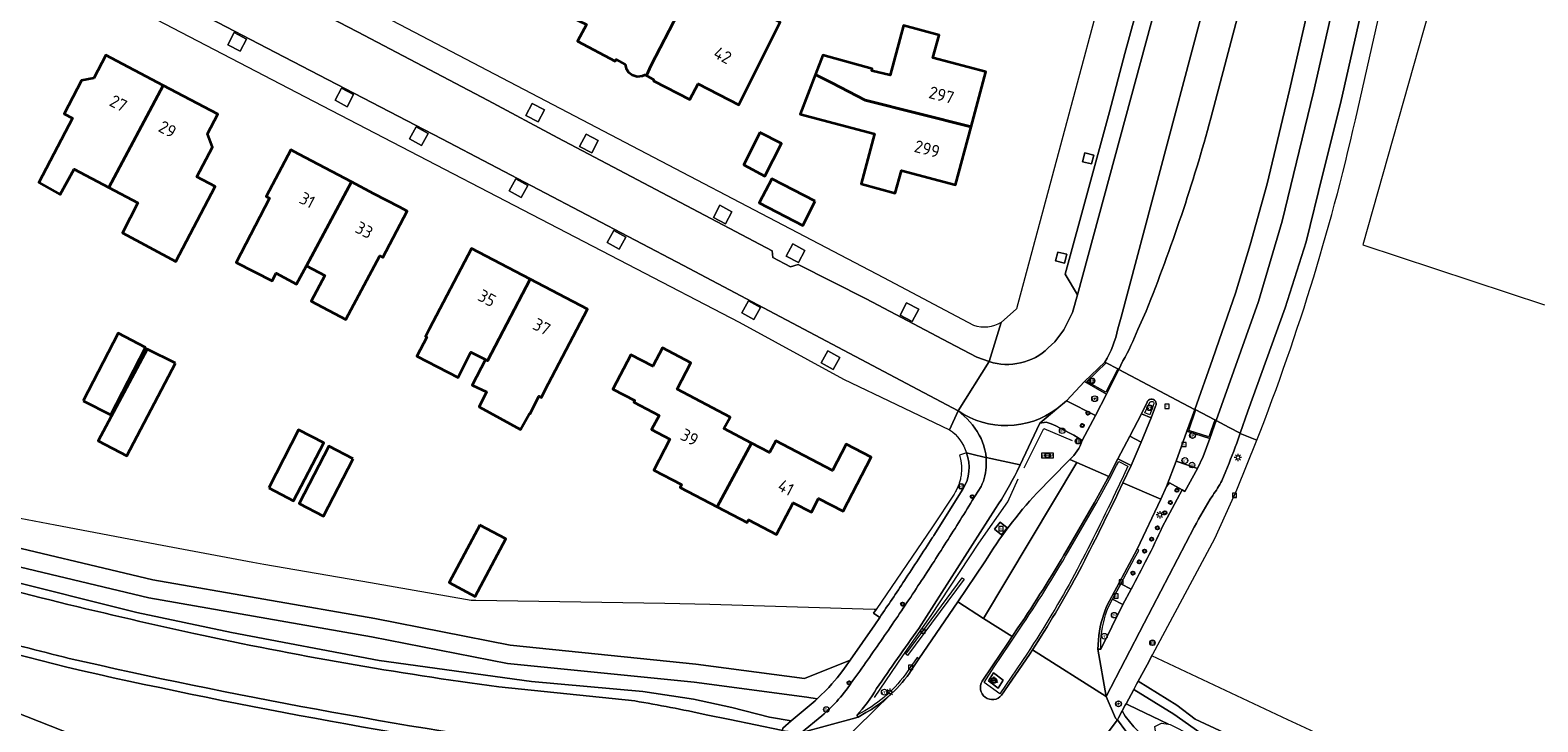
# Model space of a CAD drawing. Extents: x 152761 to 155748, y 459947 to 462743.
# Tile 67 of 256: x 154006 to 154170, y 460591 to 460667. Entities that reach past the tile are written whole.
import ezdxf
from ezdxf.enums import TextEntityAlignment as Align

# ---------------------------------------------------------------- set-up
doc = ezdxf.new("R2010")
doc.units = 0
doc.header["$LTSCALE"] = 0.75
doc.layers.get('0').update_dxf_attribs({"linetype": 'CONTINUOUS'})
for name, color, linetype, lineweight in [('B-RO-BV-GELEIDECONSTRUCTIE-GV', 251, 'CONTINUOUS', 18), ('B-RO-GR-BEPLANTING_CULTUUR_BOSPLANTSOEN-GV', 251, 'CONTINUOUS', 18), ('B-RO-GR-BOS_GEMENGD-GV', 251, 'CONTINUOUS', 13), ('B-RO-GR-BOS_LOOF-GV', 251, 'CONTINUOUS', 13), ('B-RO-GR-GROENVOORZIENING-GV', 251, 'CONTINUOUS', 18), ('B-RO-IE-MEUBILAIR_WEGMEUBILAIR-S', 251, 'CONTINUOUS', 25), ('B-RO-IE-TERREINAFSCHEIDING_KUNSTMATIG_HEKWERK-G', 251, 'IE-TERREINAFSCHEIDING-KUNSTMATIG', 18), ('B-RO-KL-ET_LS_OV_LICHTMAST-S', 251, 'CONTINUOUS', 25), ('B-RO-OG-BEBOUWING-GV', 6, 'CONTINUOUS', 35), ('B-RO-OG-BEBOUWING-T18', 1, 'CONTINUOUS', 18), ('B-RO-OG-TERREIN_CULTUURSCHEIDING-GV', 251, 'CONTINUOUS', 18), ('B-RO-RI-GWA_KOLK-S', 251, 'CONTINUOUS', 25), ('B-RO-RI-GWA_RIOOLPUT-S', 251, 'CONTINUOUS', 25), ('B-RO-RI-HWA_GOOT_LIJNGOOT-G', 251, 'CONTINUOUS', 18), ('B-RO-VH-VERHARDING_ASFALT-GV', 251, 'CONTINUOUS', 18), ('B-RO-VH-VERHARDING_BETONSTRAATSTEEN-GV', 251, 'CONTINUOUS', 18), ('B-RO-VH-VERHARDING_GESLOTEN-GV', 251, 'CONTINUOUS', 18), ('B-RO-VH-VERHARDING_OPEN-GV', 251, 'CONTINUOUS', 18), ('B-RO-VH-VERHARDING_TEGEL-GV', 251, 'CONTINUOUS', 18), ('B-RO-VW-BEWEGWIJZERING_DRAAGCONSTRUCTIE-S', 251, 'CONTINUOUS', 25), ('B-RO-VW-VERKEERSTEKEN_BORD-S', 251, 'CONTINUOUS', 25), ('B-RO-VW-VERKEERSTEKEN_DRAAGCONSTRUCTIE-S', 251, 'CONTINUOUS', 25), ('B-RO-VW-VRI-S', 251, 'CONTINUOUS', 25)]:
    doc.layers.add(name, color=color, linetype=linetype, lineweight=lineweight)
doc.styles.add('NLCS-ISO', font='NLCS-ISO.ttf')
doc.styles.add('NLCS-ISO-ANNOTATIVE-T18', font='NLCS-ISO.ttf', dxfattribs={"height": 1.8})
doc.styles.add('NLCS-ISO-M200-T18', font='NLCS-ISO.ttf', dxfattribs={"height": 0.36})
doc.linetypes.add('IE-TERREINAFSCHEIDING-KUNSTMATIG', pattern='A,4,[82,NLCS.SHX,S=0.75,R=90,X=0,Y=0],4,-2', length=10)

# ---------------------------------------------------------------- blocks, each defined once
blk = doc.blocks.new('SIE-WEG_VERKEERSBORD_PLAATSNAAM-SO')
at = {"color": 0, "linetype": 'ByBlock', "lineweight": 18}
blk.add_lwpolyline([(-3.25, -1.25), (3.25, -1.25), (3.25, 1.25), (-3.25, 1.25)], close=True, dxfattribs=at)
at = {"color": 0, "linetype": 'ByBlock', "lineweight": 18, "style": 'NLCS-ISO'}
blk.add_text('plaats', height=1.5, dxfattribs=at).set_placement((0, 0.21), align=Align.MIDDLE_CENTER)
blk = doc.blocks.new('SIE-WEG_VERKEERSBORD-SO')
at = {"color": 0, "linetype": 'ByBlock', "lineweight": 18}
blk.add_lwpolyline([(-1.125, -1.125), (1.125, -1.125), (1.125, 1.125), (-1.125, 1.125)], close=True, dxfattribs=at)
at = {"color": 0, "linetype": 'ByBlock', "lineweight": 18, "style": 'NLCS-ISO'}
blk.add_text('vb', height=1.5, dxfattribs=at).set_placement((0, 0), align=Align.MIDDLE_CENTER)
blk = doc.blocks.new('SIE-WEG_VERKEERSBORD_WEGWIJZER-SO')
at = {"linetype": 'ByBlock', "lineweight": 18}
h = blk.add_hatch(color=0, dxfattribs=at)
h.dxf.hatch_style = 1
h.paths.add_polyline_path([(0.5, 1), (0, 2), (-0.5, 1)])
h = blk.add_hatch(color=0, dxfattribs=at)
h.dxf.hatch_style = 1
h.paths.add_polyline_path([(-1.38, -0.22), (-2, -1.15), (-0.88, -1.09)])
h = blk.add_hatch(color=0, dxfattribs=at)
h.dxf.hatch_style = 1
h.paths.add_polyline_path([(1.38, -0.22), (2, -1.15), (0.88, -1.09)])
at = {"color": 0, "linetype": 'ByBlock', "lineweight": 18}
for points in [[(-1.13, -0.65), (0, 0)], [(0, 1), (0, 0)], [(1.13, -0.65), (0, 0)]]:
    blk.add_lwpolyline(points, dxfattribs=at)
for points in [[(0.5, 1), (0, 2), (-0.5, 1)], [(-1.38, -0.22), (-2, -1.15), (-0.88, -1.09)], [(1.38, -0.22), (2, -1.15), (0.88, -1.09)]]:
    blk.add_lwpolyline(points, close=True, dxfattribs=at)
blk = doc.blocks.new('SIE-WEG_VERKEERSBORD_STRAATNAAM-SO')
at = {"color": 0, "linetype": 'ByBlock', "lineweight": 18}
blk.add_lwpolyline([(-3.25, -1.25), (3.25, -1.25), (3.25, 1.25), (-3.25, 1.25)], close=True, dxfattribs=at)
at = {"color": 0, "linetype": 'ByBlock', "lineweight": 18, "style": 'NLCS-ISO'}
blk.add_text('straat', height=1.5, dxfattribs=at).set_placement((0, 0.15), align=Align.MIDDLE_CENTER)
blk = doc.blocks.new('SIE-WEG_PAAL_VERKEERSBORD-SO')
at = {"color": 0, "linetype": 'ByBlock', "lineweight": 18}
blk.add_circle((0, 0), 1.5, dxfattribs=at)
at = {"color": 0, "linetype": 'ByBlock', "lineweight": 18, "style": 'NLCS-ISO'}
blk.add_text('vb', height=1.5, dxfattribs=at).set_placement((0, 0.13), align=Align.MIDDLE_CENTER)
blk = doc.blocks.new('SIE-WEG_PAAL_DRUKKNOPPAAL-SO')
at = {"color": 0, "linetype": 'ByBlock', "lineweight": 18}
blk.add_circle((0, 0), 1.5, dxfattribs=at)
at = {"color": 0, "linetype": 'ByBlock', "lineweight": 18, "style": 'NLCS-ISO'}
blk.add_text('dk', height=1.5, dxfattribs=at).set_placement((0, 0.15), align=Align.MIDDLE_CENTER)
blk = doc.blocks.new('SAL-VERWIJZING_SYMBOOL-SO')
at = {"color": 0, "linetype": 'ByBlock', "lineweight": -2}
blk.add_circle((0, 0), 0.9, dxfattribs=at)
at = {"color": 0, "linetype": 'ByBlock', "lineweight": -2, "style": 'NLCS-ISO-ANNOTATIVE-T18'}
blk.add_attdef('SYMBOOL', (2.5, -2.5), '', height=1.8, dxfattribs=at)
blk = doc.blocks.new('SKL-VRI_PAAL-SO')
at = {"lineweight": 18}
blk.add_circle((0, 0), 1.59, dxfattribs=at)
at = {"lineweight": 18, "style": 'NLCS-ISO'}
blk.add_text('vri', height=1.8, dxfattribs=at).set_placement((-0.06, 0.08), align=Align.MIDDLE_CENTER)
blk = doc.blocks.new('SKL-ET_OV_LICHTMAST-SO')
at = {"color": 0, "linetype": 'ByBlock', "lineweight": 18}
for points in [[(-1.25, 0), (-2, 0)], [(-1.41, 1.41), (-0.88, 0.88)], [(0, 2), (0, 1.25)], [(0.88, 0.88), (1.41, 1.41)], [(2, 0), (1.25, 0)], [(-1.41, -1.41), (-0.88, -0.88)], [(0, -1.25), (0, -2)], [(0.88, -0.88), (1.41, -1.41)]]:
    blk.add_lwpolyline(points, dxfattribs=at)
blk.add_circle((0, 0), 1, dxfattribs=at)
blk = doc.blocks.new('SRI-KOLK-SO')
at = {"color": 0, "linetype": 'ByBlock', "lineweight": 18}
blk.add_lwpolyline([(-1.125, -1.125), (1.125, -1.125), (1.125, 1.125), (-1.125, 1.125)], close=True, dxfattribs=at)
at = {"color": 0, "linetype": 'ByBlock', "lineweight": 18, "style": 'NLCS-ISO'}
blk.add_text('k', height=1.5, dxfattribs=at).set_placement((0, 0), align=Align.MIDDLE_CENTER)
blk = doc.blocks.new('SRI-PUT_INSPECTIEPUT_RIOOLPUT-SO')
at = {"color": 0, "linetype": 'ByBlock', "lineweight": 18}
blk.add_lwpolyline([(-1.12, -1.12), (1.12, -1.12), (1.12, 1.12), (-1.12, 1.12)], close=True, dxfattribs=at)
at = {"color": 0, "linetype": 'ByBlock', "lineweight": 18, "style": 'NLCS-ISO'}
blk.add_text('r', height=1.5, dxfattribs=at).set_placement((0, 0.28), align=Align.MIDDLE_CENTER)

msp = doc.modelspace()

# ---------------------------------------------------------------- linework, layer by layer
at = {"layer": 'B-RO-BV-GELEIDECONSTRUCTIE-GV', "flags": 128}
for points in [[(154124.482, 460629.865), (154124.349, 460629.935), (154123.059, 460627.39), (154120.988, 460628.572), (154123.075, 460630.578), (154123.087, 460630.6), (154122.954, 460630.67), (154120.739, 460628.541), (154123.122, 460627.182)], [(154131.901, 460623.132), (154134.385, 460622.341), (154135.076, 460624.288), (154134.998, 460624.329), (154134.942, 460624.359), (154134.292, 460622.528), (154132.094, 460623.228), (154132.871, 460625.449), (154132.743, 460625.517)]]:
    msp.add_lwpolyline(points, close=True, dxfattribs=at)
at = {"layer": 'B-RO-BV-GELEIDECONSTRUCTIE-GV'}
for points in [[(154128.482, 460625.875, 1.1006221), (154127.545, 460626.286)], [(154127.839, 460626.292, -0.9028192), (154128.267, 460626.038)], [(154124.12, 460616.459, -0.0086334), (154119.647, 460607.518)], [(154119.883, 460607.395, 0.0086257), (154124.36, 460616.344)], [(154118.794, 460610.176, -0.0171661), (154113.464, 460601.689)], [(154113.645, 460601.567, 0.0172474), (154118.983, 460610.066)], [(154119.647, 460607.518, -0.0193227), (154114.494, 460598.924)], [(154115.065, 460599.314, 0.0180311), (154119.883, 460607.395)], [(154123.155, 460604.08, 0.0812939), (154122.241, 460600.366)], [(154122.504, 460600.365, -0.0814176), (154123.346, 460603.999)], [(154101.635, 460597.257, -0.1156782), (154096.756, 460592.653)], [(154099.645, 460594.487, 0.0572751), (154101.867, 460597.102)], [(154109.568, 460595.886, 0.9328397), (154111.686, 460594.337)], [(154096.884, 460592.449, 0.0577593), (154099.645, 460594.487)]]:
    msp.add_lwpolyline(points, format="xyb", dxfattribs=at)
at = {"layer": 'B-RO-BV-GELEIDECONSTRUCTIE-GV', "flags": 128}
for points in [[(154127.545, 460626.286), (154126.931, 460625.039), (154128.002, 460624.596)], [(154127.293, 460625.154), (154127.839, 460626.292)], [(154128.267, 460626.038), (154127.846, 460624.916), (154127.293, 460625.154)], [(154128.002, 460624.596), (154128.482, 460625.875)], [(154124.36, 460616.344), (154124.916, 460617.523), (154125.804, 460619.404), (154124.351, 460620.128), (154123.361, 460618.2), (154123.26, 460618.004), (154121.816, 460615.373), (154118.794, 460610.176)], [(154118.983, 460610.066), (154122.005, 460615.263), (154123.451, 460617.899), (154124.217, 460619.389), (154124.453, 460619.818), (154125.435, 460619.322), (154124.978, 460618.277), (154124.12, 460616.459)], [(154123.346, 460603.999), (154123.782, 460604.816), (154124.682, 460606.502), (154126.166, 460609.281), (154126.651, 460610.116), (154126.458, 460610.27), (154123.155, 460604.08)], [(154113.464, 460601.689), (154112.832, 460600.737), (154112.363, 460600.031), (154110.686, 460597.564), (154109.568, 460595.886)], [(154114.494, 460598.924), (154111.484, 460594.507), (154109.792, 460595.745), (154110.867, 460597.441), (154112.545, 460599.91), (154113.645, 460601.567)], [(154122.241, 460600.366), (154122.189, 460599.388), (154122.486, 460599.381), (154122.504, 460600.365)], [(154111.686, 460594.337), (154114.717, 460598.779), (154115.065, 460599.314)], [(154102.661, 460598.303), (154102.452, 460598.445), (154101.887, 460597.638), (154101.635, 460597.257)], [(154101.867, 460597.102), (154102.661, 460598.303)], [(154096.756, 460592.653), (154095.889, 460592.157), (154096.024, 460591.958), (154096.884, 460592.449)]]:
    msp.add_lwpolyline(points, dxfattribs=at)
at = {"layer": 'B-RO-GR-BEPLANTING_CULTUUR_BOSPLANTSOEN-GV', "flags": 128}
for points in [[(154127.543, 460597.666), (154126.588, 460595.891), (154130.8, 460593.249), (154132.782, 460591.723), (154139.196, 460588.747), (154154.824, 460582.839), (154159.578, 460581.045), (154154.604, 460584.625), (154151.219, 460586.76), (154149.73, 460588.096), (154148.49, 460589.04), (154144.79, 460590.783), (154142.892, 460591.677), (154128.075, 460598.654)], [(154126.588, 460595.891), (154126.407, 460595.555), (154126.1, 460594.986), (154130.473, 460592.272), (154133.913, 460589.839), (154142.123, 460585.732), (154163.113, 460577.351), (154163.683, 460579.497), (154159.578, 460581.045), (154154.824, 460582.839), (154139.196, 460588.747), (154132.782, 460591.723), (154130.8, 460593.249)]]:
    msp.add_lwpolyline(points, close=True, dxfattribs=at)
at = {"layer": 'B-RO-GR-BOS_GEMENGD-GV', "flags": 128}
msp.add_lwpolyline([(154000.125, 460611.427), (154019.083, 460606.931), (154043.293, 460602.699), (154058.055, 460599.795), (154078.342, 460597.748), (154090.183, 460596.171), (154095.158, 460598.179), (154097.85, 460602.04), (154098.388, 460602.827), (154097.719, 460603.283), (154098.005, 460603.702), (154097.792, 460603.708), (154079.858, 460604.254), (154074.961, 460604.335), (154054.342, 460604.677), (154053.828, 460604.686), (154042.836, 460606.588), (154031.21, 460608.601), (154030.004, 460608.809), (154020.101, 460610.687), (154008.439, 460612.899), (154000, 460614.499)], dxfattribs=at)
at = {"layer": 'B-RO-GR-BOS_LOOF-GV', "flags": 128}
msp.add_lwpolyline([(154174.814, 460570.636), (154167.426, 460575.091), (154163.113, 460577.351), (154142.123, 460585.732), (154133.913, 460589.839), (154130.473, 460592.272), (154126.1, 460594.986), (154125.259, 460593.423), (154125.562, 460593.277), (154129.89, 460591.18), (154130.074, 460591.154), (154132.344, 460590.003), (154156.199, 460578.203), (154182.612, 460564.949)], dxfattribs=at)
at = {"layer": 'B-RO-GR-GROENVOORZIENING-GV', "flags": 128}
for points in [[(154028.607, 460664.57), (154029.304, 460665.898), (154027.976, 460666.595), (154027.279, 460665.267)], [(154040.302, 460658.523), (154040.999, 460659.851), (154039.671, 460660.548), (154038.974, 460659.22)], [(154061.114, 460656.862), (154061.811, 460658.19), (154060.483, 460658.887), (154059.786, 460657.559)], [(154048.386, 460654.297), (154049.114, 460655.609), (154047.802, 460656.337), (154047.074, 460655.025)], [(154066.981, 460653.498), (154067.678, 460654.826), (154066.35, 460655.523), (154065.653, 460654.195)], [(154121.491, 460652.279), (154121.725, 460653.251), (154120.753, 460653.486), (154120.519, 460652.514)], [(154059.277, 460648.609), (154060.005, 460649.921), (154058.694, 460650.649), (154057.966, 460649.337)], [(154081.564, 460645.741), (154082.261, 460647.069), (154080.933, 460647.766), (154080.236, 460646.438)], [(154069.965, 460642.996), (154070.693, 460644.308), (154069.382, 460645.036), (154068.654, 460643.724)], [(154089.521, 460641.524), (154090.219, 460642.852), (154088.891, 460643.55), (154088.193, 460642.222)], [(154118.549, 460641.466), (154118.783, 460642.438), (154117.811, 460642.673), (154117.577, 460641.7)], [(154084.657, 460635.31), (154085.385, 460636.621), (154084.074, 460637.349), (154083.346, 460636.038)], [(154101.936, 460635.102), (154102.633, 460636.43), (154101.305, 460637.128), (154100.608, 460635.8)], [(154093.314, 460629.857), (154094.042, 460631.168), (154092.731, 460631.896), (154092.003, 460630.585)], [(154120.739, 460628.541), (154123.122, 460627.182), (154124.482, 460629.865), (154124.46, 460629.877), (154124.349, 460629.935), (154123.087, 460630.6), (154122.954, 460630.67)], [(154134.864, 460624.4), (154132.871, 460625.449), (154132.743, 460625.517), (154131.901, 460623.132), (154134.385, 460622.341), (154135.076, 460624.288), (154134.998, 460624.329), (154134.942, 460624.359)], [(154112.293, 460612.61), (154111.684, 460611.841), (154110.915, 460612.45), (154111.524, 460613.219)]]:
    msp.add_lwpolyline(points, close=True, dxfattribs=at)
for points in [[(154116.555, 460624.13), (154115.858, 460624.013), (154115.523, 460623.32), (154113.689, 460619.452), (154113.378, 460618.795)], [(154107.839, 460620.766), (154107.075, 460620.524), (154107.19, 460620.096), (154107.22, 460619.922), (154107.266, 460619.66), (154107.274, 460619.565), (154107.289, 460619.395), (154107.304, 460619.219), (154107.303, 460619.078), (154107.302, 460618.887), (154107.302, 460618.776), (154107.283, 460618.576), (154107.267, 460618.403), (154107.261, 460618.335), (154107.209, 460618.053), (154107.181, 460617.9), (154107.063, 460617.473), (154107.058, 460617.46), (154107.002, 460617.31), (154106.908, 460617.058), (154106.878, 460616.996), (154106.717, 460616.659), (154106.659, 460616.562), (154106.491, 460616.278), (154104.147, 460612.697), (154098.005, 460603.702)], [(154115.523, 460616.387), (154118.959, 460619.898)], [(154104.293, 460611.779), (154107.465, 460616.828)], [(154129.212, 460612.668), (154131.363, 460616.727), (154130.002, 460617.525), (154129.677, 460617.096), (154129.033, 460615.731), (154126.458, 460610.27), (154123.155, 460604.08)], [(154111.029, 460614.708), (154102.641, 460601.641)], [(154101.867, 460597.102), (154102.661, 460598.303), (154106.891, 460604.522), (154109.861, 460608.889)], [(154122.241, 460600.366), (154122.189, 460599.388), (154122.486, 460599.381), (154124.921, 460604.234), (154123.782, 460604.816), (154124.682, 460606.502), (154125.812, 460605.911)], [(154098.005, 460603.702), (154097.719, 460603.283), (154098.388, 460602.827)], [(154095.889, 460592.157), (154096.024, 460591.958), (154096.884, 460592.449), (154097.473, 460592.805), (154098.044, 460593.187), (154098.323, 460593.388), (154098.598, 460593.596), (154099.132, 460594.029), (154099.645, 460594.487)]]:
    msp.add_lwpolyline(points, dxfattribs=at)
at = {"layer": 'B-RO-GR-GROENVOORZIENING-GV'}
for points in [[(154120.484, 460622.115, 0.0552005), (154116.555, 460624.13)], [(154119.122, 460620.044, 0.1187415), (154120.484, 460622.115)], [(154107.465, 460616.828, 0.2376628), (154107.839, 460620.766)], [(154118.959, 460619.898, 0.009857), (154119.122, 460620.044)], [(154113.378, 460618.795, -0.0310749), (154111.029, 460614.708)], [(154109.861, 460608.889, -0.049853), (154115.523, 460616.387)], [(154104.116, 460611.502, 0.0042015), (154104.293, 460611.779)], [(154125.812, 460605.911, 0.0162586), (154129.212, 460612.668)], [(154101.085, 460606.843, 0.0039446), (154104.116, 460611.502)], [(154098.388, 460602.827, 0.0033834), (154101.085, 460606.843)], [(154123.155, 460604.08, 0.0812939), (154122.241, 460600.366)], [(154102.641, 460601.641, 0.0015916), (154098.033, 460595.065)], [(154099.645, 460594.487, 0.0572751), (154101.867, 460597.102)], [(154098.033, 460595.065, -0.0558006), (154095.889, 460592.157)]]:
    msp.add_lwpolyline(points, format="xyb", dxfattribs=at)
at = {"layer": 'B-RO-IE-TERREINAFSCHEIDING_KUNSTMATIG_HEKWERK-G', "flags": 128}
for points in [[(154165.421, 460694.085), (154151.083, 460643.473)], [(154151.083, 460643.473), (154170.899, 460636.922)], [(154114.141, 460619.137), (154116.293, 460623.428), (154119.367, 460622.112)], [(154097.802, 460594.105), (154100.92, 460598.629), (154104.004, 460603.035), (154109.205, 460610.924), (154112.361, 460615.437), (154113.503, 460617.959)]]:
    msp.add_lwpolyline(points, dxfattribs=at)
at = {"layer": 'B-RO-OG-BEBOUWING-GV', "flags": 128}
for points in [[(154072.939, 460661.909), (154073.468, 460663.054), (154078.379, 460672.543), (154069.237, 460677.363), (154064.566, 460668.339), (154066.389, 460667.501), (154065.424, 460665.651), (154069.542, 460663.502), (154069.619, 460663.65), (154070.61, 460663.112), (154070.718, 460662.68), (154070.988, 460662.274), (154071.366, 460662.004), (154071.934, 460661.815), (154072.502, 460661.896), (154072.772, 460662.004)], [(154078.379, 460672.543), (154073.468, 460663.054), (154072.939, 460661.909), (154073.754, 460661.446), (154073.706, 460661.352), (154077.683, 460659.303), (154078.565, 460661.015), (154083.004, 460658.736), (154087.517, 460667.726)], [(154091.371, 460662.062), (154091.554, 460661.935), (154093.144, 460661.111), (154096.795, 460659.217), (154108.344, 460656.337), (154109.945, 460662.322), (154104.195, 460663.861), (154104.854, 460666.325), (154100.976, 460667.361), (154099.53, 460661.957), (154097.524, 460662.439), (154097.578, 460662.655), (154092.173, 460664.143)], [(154014.283, 460649.715), (154020.212, 460660.841), (154013.969, 460664.124), (154012.658, 460661.633), (154011.317, 460661.37), (154009.411, 460657.745), (154010.34, 460657.256), (154006.666, 460650.271), (154008.994, 460648.961), (154010.507, 460651.719)], [(154108.344, 460656.337), (154096.795, 460659.217), (154093.144, 460661.111), (154091.554, 460661.935), (154091.371, 460662.062), (154089.712, 460657.711), (154097.816, 460655.548), (154096.357, 460650.092), (154100.083, 460649.095), (154100.747, 460651.577), (154106.648, 460649.998)], [(154014.283, 460649.715), (154017.443, 460648.038), (154015.775, 460644.783), (154021.612, 460641.646), (154025.911, 460649.835), (154023.907, 460650.887), (154025.595, 460654.096), (154025.064, 460655.553), (154026.191, 460657.696), (154020.212, 460660.841)], [(154085.306, 460655.716), (154083.549, 460652.176), (154085.859, 460650.96), (154087.657, 460654.5)], [(154040.766, 460650.323), (154035.022, 460653.34), (154034.136, 460653.805), (154031.462, 460648.715), (154031.808, 460648.536), (154028.192, 460641.544), (154032.113, 460639.515), (154032.565, 460640.379), (154034.775, 460639.164), (154035.864, 460641.183)], [(154040.766, 460650.323), (154035.864, 460641.183), (154037.867, 460640.131), (154036.374, 460637.316), (154040.162, 460635.308), (154043.847, 460642.262), (154044.192, 460642.08), (154046.844, 460647.13), (154045.959, 460647.595), (154043.215, 460649.037)], [(154091.354, 460648.203), (154086.615, 460650.664), (154085.242, 460648.02), (154089.981, 460645.559)], [(154060.259, 460639.7), (154053.846, 460643.059), (154049.245, 460634.274), (154048.828, 460633.477), (154048.967, 460633.404), (154047.882, 460631.325), (154052.414, 460628.984), (154053.797, 460631.766), (154055.366, 460630.941), (154055.588, 460630.824)], [(154060.259, 460639.7), (154055.588, 460630.824), (154055.366, 460630.941), (154053.916, 460628.145), (154055.484, 460627.415), (154054.7, 460625.793), (154059.213, 460623.306), (154060.191, 460625.069), (154060.265, 460625.032), (154061.202, 460626.968), (154061.477, 460626.824), (154061.861, 460627.557), (154066.507, 460636.428)], [(154011.495, 460626.464), (154014.495, 460624.936), (154018.307, 460632.246), (154015.307, 460633.814)], [(154021.55, 460630.57), (154018.469, 460632.084), (154013.143, 460622.085), (154016.251, 460620.463)], [(154080.666, 460614.891), (154084.416, 460621.832), (154081.391, 460623.415), (154082.054, 460624.684), (154076.276, 460627.706), (154077.793, 460630.606), (154074.684, 460632.232), (154073.637, 460630.23), (154071.245, 460631.481), (154069.28, 460627.723), (154071.673, 460626.472), (154071.58, 460626.295), (154074.313, 460624.866), (154073.5, 460623.312), (154075.493, 460622.27), (154073.73, 460618.898), (154076.755, 460617.314), (154076.6, 460617.016)], [(154031.751, 460616.944), (154034.448, 460615.541), (154037.737, 460621.856), (154034.999, 460623.282)], [(154084.416, 460621.832), (154080.666, 460614.891), (154083.925, 460613.188), (154084.081, 460613.474), (154087.125, 460611.885), (154088.93, 460615.336), (154090.926, 460614.293), (154091.714, 460615.8), (154094.381, 460614.406), (154097.458, 460620.29), (154094.732, 460621.715), (154093.239, 460618.861), (154087.044, 460622.1), (154086.369, 460620.81)], [(154040.938, 460620.127), (154038.277, 460621.5), (154035.054, 460615.243), (154037.716, 460613.872)], [(154054.768, 460612.903), (154051.427, 460606.625), (154054.241, 460605.126), (154057.585, 460611.406)]]:
    msp.add_lwpolyline(points, close=True, dxfattribs=at)
at = {"layer": 'B-RO-OG-TERREIN_CULTUURSCHEIDING-GV', "flags": 128}
msp.add_lwpolyline([(154158.125, 460714.598), (154155.674, 460715.158), (154152.949, 460703.285), (154143.086, 460660.309), (154140.647, 460650.11), (154138.796, 460643.445), (154137.194, 460638.189), (154135.404, 460633.076), (154134.702, 460630.948), (154132.743, 460625.517), (154132.871, 460625.449), (154134.864, 460624.4), (154134.942, 460624.359), (154134.998, 460624.329), (154135.076, 460624.288), (154139.701, 460637.297), (154142.279, 460646.044), (154145.705, 460660.09)], close=True, dxfattribs=at)
for points in [[(154134.513, 460657.275), (154137.756, 460669.513), (154140.782, 460682.621), (154141.528, 460685.861), (154142.094, 460689.55)], [(154138.399, 460686.734), (154137.485, 460683.582), (154124.708, 460635.561), (154124.376, 460634.311)], [(153802.228, 460677.259), (153817.76, 460670.163), (153834.976, 460662.987), (153857.237, 460653.283), (153881.597, 460642.731), (153907.161, 460631.724), (153937.329, 460619.284), (153941.033, 460617.787), (153941.51, 460618.736), (153944.72, 460617.481), (153970.52, 460608.455), (153991.278, 460602.148), (153999.752, 460599.957), (154009.731, 460597.39)], [(154126.55, 460634.229), (154127.447, 460636.228)], [(154122.954, 460630.67), (154123.087, 460630.6), (154124.349, 460629.935), (154124.46, 460629.877), (154124.921, 460630.796)], [(154009.731, 460597.39), (153999.752, 460599.957), (153991.278, 460602.148), (153970.52, 460608.455), (153944.72, 460617.481), (153941.51, 460618.736), (153941.033, 460617.787), (153965.862, 460607.751), (153985.079, 460599.973), (153999.875, 460594.152), (154000, 460594.103), (154000.125, 460594.054), (154009.283, 460590.451), (154025.879, 460584.024), (154042.578, 460577.541), (154065.034, 460569.861), (154065.813, 460567.516), (154066.116, 460565.478), (154066.11, 460565.539)], [(153999.593, 460609.498), (154018.675, 460604.972), (154042.937, 460600.731), (154057.766, 460597.814), (154078.129, 460595.759), (154090.444, 460594.119), (154091.543, 460593.937), (154092.832, 460595.202), (154093.176, 460595.577), (154093.731, 460596.234), (154094.258, 460596.915), (154094.538, 460597.289), (154095.158, 460598.179), (154090.183, 460596.171), (154078.342, 460597.748), (154058.055, 460599.795), (154043.293, 460602.699), (154019.083, 460606.931), (154000.125, 460611.427)], [(154002.21, 460607.135), (154017.332, 460603.365), (154027.672, 460601.192), (154043.765, 460598.145), (154060.414, 460595.837), (154072.554, 460594.76), (154078.074, 460593.911), (154082.236, 460593.016), (154086.376, 460591.955), (154088.725, 460591.541), (154090.694, 460593.197), (154091.352, 460593.752), (154091.392, 460593.789), (154091.543, 460593.937), (154090.444, 460594.119), (154078.129, 460595.759), (154057.766, 460597.814), (154042.937, 460600.731), (154018.675, 460604.972), (153999.593, 460609.498)], [(154079.459, 460592.22), (154082.018, 460591.702), (154087.651, 460590.555), (154087.763, 460590.542), (154087.812, 460590.773), (154088.725, 460591.541), (154086.376, 460591.955), (154082.236, 460593.016), (154078.074, 460593.911), (154072.554, 460594.76), (154060.414, 460595.837), (154043.765, 460598.145), (154027.672, 460601.192), (154017.332, 460603.365), (154002.21, 460607.135)], [(154000.125, 460587.009), (154010.978, 460582.239), (154031.712, 460573.545), (154044.114, 460568.94), (154056.513, 460564.365), (154057.8, 460563.646), (154058.476, 460562.976), (154058.755, 460562.555), (154058.838, 460562.43), (154058.948, 460561.696), (154058.859, 460560.95), (154061.27, 460560.056), (154062.025, 460559.776), (154063.154, 460561.776), (154064.071, 460563.964), (154064.589, 460565.869), (154064.754, 460567.963), (154064.73, 460569.28), (154065.034, 460569.861), (154042.578, 460577.541), (154025.879, 460584.024), (154009.283, 460590.451), (154000.125, 460594.054)], [(154056.823, 460595.274), (154071.664, 460593.725)], [(154124.834, 460592.633), (154124.437, 460591.896), (154124.308, 460591.655), (154125.249, 460590.434), (154127.109, 460588.558)], [(154175.192, 460564.648), (154156.549, 460574.223), (154139.008, 460583.478), (154131.052, 460588.31), (154128.537, 460589.881), (154128.398, 460590.924), (154129.137, 460591.289), (154129.89, 460591.18), (154125.562, 460593.277), (154125.259, 460593.423), (154125.173, 460593.263), (154124.834, 460592.633), (154125.149, 460592.075), (154126.111, 460590.902), (154127.321, 460589.689), (154128.58, 460588.621), (154129.903, 460587.707), (154150.707, 460576.578), (154154.777, 460574.524), (154174.222, 460564.549)], [(154249.537, 460524.244), (154243.329, 460527.59), (154236.415, 460531.829), (154222.385, 460539.952), (154211.672, 460546.072), (154205.692, 460549.298), (154199.616, 460552.37), (154194.969, 460554.426), (154174.222, 460564.549), (154154.777, 460574.524), (154150.707, 460576.578), (154129.903, 460587.707), (154128.58, 460588.621), (154127.321, 460589.689), (154126.111, 460590.902), (154125.149, 460592.075), (154124.834, 460592.633)]]:
    msp.add_lwpolyline(points, dxfattribs=at)
at = {"layer": 'B-RO-OG-TERREIN_CULTUURSCHEIDING-GV'}
for points in [[(154127.447, 460636.228, 0.0290711), (154134.513, 460657.275)], [(154124.376, 460634.311, -0.0747764), (154122.954, 460630.67)], [(154124.921, 460630.796, 0.0288404), (154126.55, 460634.229)], [(153992.286, 460608.858, 0.0147886), (154023.578, 460601.085)], [(154009.953, 460598.365, -0.0043187), (154000, 460600.926)], [(154023.578, 460601.085, 0.0207278), (154056.823, 460595.274)], [(154064.004, 460587.409, -0.0209493), (154009.731, 460597.39)], [(154009.731, 460597.39, 0.0209493), (154064.004, 460587.409)], [(154064.123, 460588.402, -0.0209144), (154009.953, 460598.365)], [(154071.664, 460593.725, -0.0116605), (154079.459, 460592.22)]]:
    msp.add_lwpolyline(points, format="xyb", dxfattribs=at)
at = {"layer": 'B-RO-RI-HWA_GOOT_LIJNGOOT-G', "flags": 128}
msp.add_lwpolyline([(154101.432, 460598.667), (154101.217, 460598.815), (154107.369, 460607.159), (154107.595, 460606.986)], close=True, dxfattribs=at)
at = {"layer": 'B-RO-VH-VERHARDING_ASFALT-GV', "flags": 128}
for points in [[(154160.997, 460727.4), (154158.792, 460717.83), (154158.125, 460714.598), (154145.705, 460660.09), (154142.279, 460646.044), (154139.701, 460637.297), (154135.076, 460624.288), (154136.492, 460623.542), (154137.695, 460622.909), (154138.551, 460625.335), (154142.605, 460636.575), (154144.909, 460643.78), (154146.69, 460651.062), (154148.635, 460658.869), (154161.109, 460713.981), (154161.316, 460714.993), (154161.537, 460715.956), (154164.71, 460729.958), (154167.935, 460744.191), (154168.147, 460745.264), (154169.941, 460753.882), (154165.409, 460747.045), (154164.716, 460743.926), (154162.05, 460732.336)], [(154124.921, 460630.796), (154124.46, 460629.877), (154124.482, 460629.865), (154132.737, 460625.52), (154132.743, 460625.517), (154134.702, 460630.948), (154135.404, 460633.076), (154137.194, 460638.189), (154138.796, 460643.445), (154140.647, 460650.11), (154143.086, 460660.309), (154152.949, 460703.285), (154144.848, 460704.937)], [(154144.848, 460704.937), (154142.094, 460689.55), (154141.528, 460685.861), (154140.782, 460682.621), (154137.756, 460669.513), (154134.513, 460657.275)], [(154124.376, 460634.311), (154124.708, 460635.561), (154137.485, 460683.582), (154132.655, 460684.807), (154119.975, 460637.993), (154119.401, 460636.067), (154118.459, 460634.208), (154117.5, 460632.899), (154116.777, 460632.211)], [(154108.656, 460634.673), (154098.82, 460639.876), (154062.008, 460659.116), (154034.871, 460673.324), (154022.225, 460679.814), (154022.037, 460679.456), (154022.623, 460679.149), (154021.926, 460677.821), (154021.34, 460678.128), (154020.924, 460677.337), (154041.415, 460666.683), (154055.69, 460659.203), (154063.287, 460655.123), (154086.649, 460642.806), (154086.722, 460642.089), (154088.666, 460641.059), (154089.476, 460641.308), (154096.923, 460637.566), (154105.906, 460632.812), (154108.969, 460631.214), (154110.326, 460630.723), (154111.615, 460634.984)], [(154127.447, 460636.228), (154126.55, 460634.229)], [(154110.326, 460630.723), (154106.936, 460625.362)], [(154120.739, 460628.541), (154122.954, 460630.67)], [(154117.706, 460625.577), (154118.755, 460626.464), (154120.739, 460628.541)], [(154109.242, 460622.721), (154109.439, 460622.333), (154109.608, 460621.933), (154109.747, 460621.526), (154109.748, 460621.521), (154109.86, 460621.101), (154109.942, 460620.674), (154109.993, 460620.253), (154113.689, 460619.452), (154115.523, 460623.32), (154115.858, 460624.013), (154117.706, 460625.577)], [(154071.664, 460593.725), (154056.823, 460595.274)], [(154084.483, 460579.647), (154099.645, 460594.487), (154099.132, 460594.029), (154098.598, 460593.596), (154098.323, 460593.388), (154098.044, 460593.187), (154097.473, 460592.805), (154096.884, 460592.449), (154096.024, 460591.958), (154095.77, 460591.889), (154089.892, 460590.293)], [(154087.651, 460590.555), (154082.018, 460591.702), (154079.459, 460592.22)], [(154121.885, 460578.565), (154127.109, 460588.558), (154125.249, 460590.434), (154124.308, 460591.655), (154124.288, 460591.618), (154116.02, 460580.601), (154116.01, 460580.578), (154116.202, 460580.544)]]:
    msp.add_lwpolyline(points, dxfattribs=at)
for points in [[(153983.424, 460690.073), (153983.61, 460690.002), (154000, 460681.408), (154018.086, 460671.951), (154032.488, 460664.42), (154050.612, 460655.001), (154076.998, 460641.201), (154106.936, 460625.362), (154110.326, 460630.723), (154108.969, 460631.214), (154105.906, 460632.812), (154096.923, 460637.566), (154089.476, 460641.308), (154088.666, 460641.059), (154086.722, 460642.089), (154086.649, 460642.806), (154063.287, 460655.123), (154055.69, 460659.203), (154041.415, 460666.683), (154020.924, 460677.337), (154000, 460688.216), (153987.958, 460694.5), (153986.27, 460695.41)], [(153983.424, 460690.073), (153982.114, 460690.58), (153980.782, 460690.842), (153979.313, 460690.8), (153977.87, 460690.507), (153977.336, 460690.286), (153982.327, 460687.668), (153999.875, 460678.342), (154000, 460678.276), (154011.022, 460672.413), (154016.762, 460669.437), (154035.71, 460659.611), (154070.868, 460641.344), (154083.036, 460635.011), (154094.448, 460628.816), (154105.986, 460623.304), (154106.936, 460625.362), (154076.998, 460641.201), (154050.612, 460655.001), (154032.488, 460664.42), (154018.086, 460671.951), (154000, 460681.408), (153983.61, 460690.002)], [(154028.607, 460664.57), (154027.279, 460665.267), (154027.976, 460666.595), (154029.304, 460665.898)], [(154040.302, 460658.523), (154038.974, 460659.22), (154039.671, 460660.548), (154040.999, 460659.851)], [(154061.114, 460656.862), (154059.786, 460657.559), (154060.483, 460658.887), (154061.811, 460658.19)], [(154048.386, 460654.297), (154047.074, 460655.025), (154047.802, 460656.337), (154049.114, 460655.609)], [(154066.981, 460653.498), (154065.653, 460654.195), (154066.35, 460655.523), (154067.678, 460654.826)], [(154059.277, 460648.609), (154057.966, 460649.337), (154058.694, 460650.649), (154060.005, 460649.921)], [(154081.564, 460645.741), (154080.236, 460646.438), (154080.933, 460647.766), (154082.261, 460647.069)], [(154069.965, 460642.996), (154068.654, 460643.724), (154069.382, 460645.036), (154070.693, 460644.308)], [(154089.521, 460641.524), (154088.193, 460642.222), (154088.891, 460643.55), (154090.219, 460642.852)], [(154084.657, 460635.31), (154083.346, 460636.038), (154084.074, 460637.349), (154085.385, 460636.621)], [(154101.936, 460635.102), (154100.608, 460635.8), (154101.305, 460637.128), (154102.633, 460636.43)], [(154093.314, 460629.857), (154092.003, 460630.585), (154092.731, 460631.896), (154094.042, 460631.168)]]:
    msp.add_lwpolyline(points, close=True, dxfattribs=at)
at = {"layer": 'B-RO-VH-VERHARDING_ASFALT-GV'}
for points in [[(154134.513, 460657.275, -0.0290711), (154127.447, 460636.228)], [(154111.615, 460634.984, -0.2267825), (154108.656, 460634.673)], [(154122.954, 460630.67, 0.0747764), (154124.376, 460634.311)], [(154126.55, 460634.229, -0.0288404), (154124.921, 460630.796)], [(154116.777, 460632.211, -0.2737442), (154110.326, 460630.723)], [(154117.706, 460625.577, -0.3189479), (154106.936, 460625.362)], [(154106.936, 460625.362, 0.3189479), (154117.706, 460625.577)], [(154106.936, 460625.362, -0.1000536), (154109.242, 460622.721)], [(154023.578, 460601.085, -0.0147886), (153992.286, 460608.858)], [(154000, 460600.926, 0.0043187), (154009.953, 460598.365)], [(154056.823, 460595.274, -0.0207278), (154023.578, 460601.085)], [(154009.953, 460598.365, 0.0209144), (154064.123, 460588.402)], [(154079.459, 460592.22, 0.0116605), (154071.664, 460593.725)]]:
    msp.add_lwpolyline(points, format="xyb", dxfattribs=at)
at = {"layer": 'B-RO-VH-VERHARDING_BETONSTRAATSTEEN-GV', "flags": 128}
msp.add_lwpolyline([(154132.655, 460684.807), (154130.884, 460685.301), (154125.109, 460664.311), (154123.444, 460657.966), (154118.596, 460640.276), (154119.975, 460637.993)], close=True, dxfattribs=at)
at = {"layer": 'B-RO-VH-VERHARDING_GESLOTEN-GV', "flags": 128}
for points in [[(154126.91, 460621.944), (154125.804, 460619.404), (154124.916, 460617.523), (154129.033, 460615.731), (154129.677, 460617.096), (154130.728, 460619.856), (154131.901, 460623.132), (154132.743, 460625.517), (154132.737, 460625.52), (154124.482, 460629.865), (154123.122, 460627.182), (154121.907, 460624.848), (154120.484, 460622.115)], [(154120.484, 460622.115), (154121.907, 460624.848), (154118.755, 460626.464), (154117.706, 460625.577), (154115.858, 460624.013)], [(154119.122, 460620.044), (154119.891, 460619.71), (154123.361, 460618.2), (154124.351, 460620.128), (154125.658, 460622.578), (154126.931, 460625.039), (154127.545, 460626.286)], [(154128.482, 460625.875), (154128.002, 460624.596), (154126.91, 460621.944)], [(154115.858, 460624.013), (154116.555, 460624.13)], [(154137.491, 460622.271), (154137.695, 460622.909), (154136.492, 460623.542), (154135.076, 460624.288), (154134.385, 460622.341), (154134.38, 460622.326), (154133.661, 460620.383), (154133.051, 460619.073), (154131.685, 460616.571), (154131.363, 460616.727), (154129.212, 460612.668)], [(154109.861, 460608.889), (154106.891, 460604.522), (154109.71, 460602.725), (154119.891, 460619.71), (154119.122, 460620.044)], [(154113.378, 460618.795), (154113.689, 460619.452), (154109.993, 460620.253)], [(154118.794, 460610.176), (154121.816, 460615.373), (154123.26, 460618.004), (154123.361, 460618.2), (154119.891, 460619.71), (154109.71, 460602.725), (154112.832, 460600.737), (154113.464, 460601.689)], [(154118.959, 460619.898), (154115.523, 460616.387)], [(154135.701, 460617.736), (154136.142, 460618.765)], [(154109.448, 460617.11), (154108.475, 460615.565)], [(154123.155, 460604.08), (154126.458, 460610.27), (154129.033, 460615.731), (154124.916, 460617.523), (154124.36, 460616.344)], [(154102.641, 460601.641), (154111.029, 460614.708)], [(154125.812, 460605.911), (154124.921, 460604.234), (154122.486, 460599.381), (154122.189, 460599.388), (154123.085, 460594.204), (154127.215, 460602.207), (154132.699, 460612.66)], [(154109.568, 460595.886), (154110.686, 460597.564), (154112.363, 460600.031), (154112.832, 460600.737), (154109.71, 460602.725), (154106.891, 460604.522), (154102.661, 460598.303)], [(154115.065, 460599.314), (154123.085, 460594.204), (154122.189, 460599.388), (154122.241, 460600.366)], [(154124.112, 460591.854), (154123.085, 460594.204), (154115.065, 460599.314), (154114.717, 460598.779), (154111.686, 460594.337)], [(154102.661, 460598.303), (154101.867, 460597.102)], [(154095.797, 460596.397), (154095.468, 460595.948)], [(154099.645, 460594.487), (154084.483, 460579.647), (154084.222, 460579.319), (154081.458, 460575.843), (154078.748, 460572.482), (154081.872, 460570.008), (154084.07, 460572.734), (154084.656, 460573.461)], [(154092.081, 460592.096), (154089.853, 460590.282), (154089.892, 460590.293), (154095.77, 460591.889), (154096.024, 460591.958), (154095.889, 460592.157)], [(154116.02, 460580.601), (154124.288, 460591.618)]]:
    msp.add_lwpolyline(points, dxfattribs=at)
at = {"layer": 'B-RO-VH-VERHARDING_GESLOTEN-GV'}
for points in [[(154127.545, 460626.286, -1.1006221), (154128.482, 460625.875)], [(154116.555, 460624.13, -0.0552005), (154120.484, 460622.115)], [(154120.484, 460622.115, -0.1187415), (154119.122, 460620.044)], [(154136.142, 460618.765, 0.0110276), (154137.491, 460622.271)], [(154109.993, 460620.253, -0.0310683), (154110.008, 460619.513)], [(154119.122, 460620.044, -0.009857), (154118.959, 460619.898)], [(154110.008, 460619.513, -0.1131562), (154109.448, 460617.11)], [(154111.029, 460614.708, 0.0310749), (154113.378, 460618.795)], [(154134.707, 460616.14, 0.0339382), (154135.701, 460617.736)], [(154108.475, 460615.565, -0.0043397), (154105.46, 460610.738)], [(154115.523, 460616.387, 0.049853), (154109.861, 460608.889)], [(154124.36, 460616.344, -0.0086257), (154119.883, 460607.395)], [(154132.699, 460612.66, -0.0280929), (154134.707, 460616.14)], [(154129.212, 460612.668, -0.0162586), (154125.812, 460605.911)], [(154105.46, 460610.738, -0.0041908), (154102.362, 460605.963)], [(154113.464, 460601.689, 0.0171661), (154118.794, 460610.176)], [(154119.883, 460607.395, -0.0180311), (154115.065, 460599.314)], [(154102.362, 460605.963, -0.0043502), (154099.121, 460601.151)], [(154122.241, 460600.366, -0.0812939), (154123.155, 460604.08)], [(154099.121, 460601.151, -0.0042086), (154095.797, 460596.397)], [(154098.033, 460595.065, -0.0015916), (154102.641, 460601.641)], [(154101.867, 460597.102, -0.0572751), (154099.645, 460594.487)], [(154095.468, 460595.948, -0.0675295), (154092.081, 460592.096)], [(154111.686, 460594.337, -0.9328397), (154109.568, 460595.886)], [(154095.889, 460592.157, 0.0558006), (154098.033, 460595.065)], [(154124.288, 460591.618, -0.0054459), (154124.112, 460591.854)]]:
    msp.add_lwpolyline(points, format="xyb", dxfattribs=at)
at = {"layer": 'B-RO-VH-VERHARDING_GESLOTEN-GV', "flags": 128}
for points in [[(154126.91, 460621.944), (154125.658, 460622.578), (154124.351, 460620.128), (154125.804, 460619.404)], [(154130.728, 460619.856), (154129.677, 460617.096), (154130.002, 460617.525), (154131.363, 460616.727), (154131.685, 460616.571), (154133.051, 460619.073)]]:
    msp.add_lwpolyline(points, close=True, dxfattribs=at)
at = {"layer": 'B-RO-VH-VERHARDING_OPEN-GV', "flags": 128}
for points in [[(154123.122, 460627.182), (154120.739, 460628.541), (154118.755, 460626.464), (154121.907, 460624.848)], [(154128.002, 460624.596), (154126.931, 460625.039), (154125.658, 460622.578), (154126.91, 460621.944)], [(154131.901, 460623.132), (154130.728, 460619.856), (154133.051, 460619.073), (154133.661, 460620.383), (154134.38, 460622.326), (154134.385, 460622.341)], [(154110.915, 460612.45), (154111.684, 460611.841), (154112.293, 460612.61), (154111.524, 460613.219)], [(154125.812, 460605.911), (154124.682, 460606.502), (154123.782, 460604.816), (154124.921, 460604.234)], [(154110.234, 460595.906), (154110.783, 460596.772), (154111.848, 460595.982), (154111.299, 460595.116)], [(154111.848, 460595.982), (154110.783, 460596.772), (154110.234, 460595.906), (154111.299, 460595.116)]]:
    msp.add_lwpolyline(points, close=True, dxfattribs=at)
at = {"layer": 'B-RO-VH-VERHARDING_OPEN-GV'}
for points in [[(154128.482, 460625.875, 1.1006221), (154127.545, 460626.286)], [(154137.491, 460622.271, -0.0110276), (154136.142, 460618.765)], [(154107.839, 460620.766, -0.2376628), (154107.465, 460616.828)], [(154110.008, 460619.513, 0.0310683), (154109.993, 460620.253)], [(154109.448, 460617.11, 0.1131562), (154110.008, 460619.513)], [(154135.701, 460617.736, -0.0339382), (154134.707, 460616.14)], [(154105.46, 460610.738, 0.0043397), (154108.475, 460615.565)], [(154119.883, 460607.395, 0.0086257), (154124.36, 460616.344)], [(154134.707, 460616.14, 0.0280929), (154132.699, 460612.66)], [(154104.293, 460611.779, -0.0042015), (154104.116, 460611.502)], [(154104.116, 460611.502, -0.0039446), (154101.085, 460606.843)], [(154102.362, 460605.963, 0.0041908), (154105.46, 460610.738)], [(154118.794, 460610.176, -0.0171661), (154113.464, 460601.689)], [(154101.085, 460606.843, -0.0033834), (154098.388, 460602.827)], [(154115.065, 460599.314, 0.0180311), (154119.883, 460607.395)], [(154099.121, 460601.151, 0.0043502), (154102.362, 460605.963)], [(154095.797, 460596.397, 0.0042086), (154099.121, 460601.151)], [(154092.081, 460592.096, 0.0675295), (154095.468, 460595.948)], [(154109.568, 460595.886, 0.9328397), (154111.686, 460594.337)], [(154124.112, 460591.854, 0.0054459), (154124.288, 460591.618)]]:
    msp.add_lwpolyline(points, format="xyb", dxfattribs=at)
at = {"layer": 'B-RO-VH-VERHARDING_OPEN-GV', "flags": 128}
for points in [[(154127.545, 460626.286), (154126.931, 460625.039), (154128.002, 460624.596), (154128.482, 460625.875)], [(154124.308, 460591.655), (154124.437, 460591.896), (154124.834, 460592.633), (154125.173, 460593.263), (154125.259, 460593.423), (154126.1, 460594.986), (154126.407, 460595.555), (154126.588, 460595.891), (154127.543, 460597.666), (154128.075, 460598.654), (154128.129, 460598.754), (154128.167, 460598.826), (154134.948, 460611.422), (154137.338, 460616.755), (154139.525, 460622.168), (154137.716, 460622.898), (154137.695, 460622.909), (154137.491, 460622.271)], [(154109.993, 460620.253), (154109.926, 460620.267), (154108.434, 460620.624), (154107.839, 460620.766)], [(154125.804, 460619.404), (154124.351, 460620.128), (154123.361, 460618.2), (154123.26, 460618.004), (154121.816, 460615.373), (154118.794, 460610.176)], [(154124.36, 460616.344), (154124.916, 460617.523), (154125.804, 460619.404)], [(154136.142, 460618.765), (154135.701, 460617.736)], [(154107.465, 460616.828), (154104.293, 460611.779)], [(154108.475, 460615.565), (154109.448, 460617.11)], [(154132.699, 460612.66), (154127.215, 460602.207), (154123.085, 460594.204), (154124.112, 460591.854)], [(154098.388, 460602.827), (154097.85, 460602.04), (154095.158, 460598.179), (154094.538, 460597.289), (154094.258, 460596.915), (154093.731, 460596.234), (154093.176, 460595.577), (154092.832, 460595.202), (154091.543, 460593.937), (154091.392, 460593.789), (154091.352, 460593.752), (154090.694, 460593.197), (154088.725, 460591.541), (154087.812, 460590.773), (154087.763, 460590.542)], [(154113.464, 460601.689), (154112.832, 460600.737), (154112.363, 460600.031), (154110.686, 460597.564), (154109.568, 460595.886)], [(154111.686, 460594.337), (154114.717, 460598.779), (154115.065, 460599.314)], [(154095.468, 460595.948), (154095.797, 460596.397)], [(154087.763, 460590.542), (154087.751, 460590.486), (154088.731, 460590.38), (154089.853, 460590.282), (154092.081, 460592.096)], [(154124.288, 460591.618), (154124.308, 460591.655)]]:
    msp.add_lwpolyline(points, dxfattribs=at)
at = {"layer": 'B-RO-VH-VERHARDING_TEGEL-GV', "flags": 128}
for points in [[(154161.259, 460705.708), (154163.621, 460716.163), (154166.648, 460729.555), (154168.114, 460736.043), (154169.706, 460743.088), (154170.982, 460748.619), (154171.032, 460748.834), (154172.041, 460754.815), (154169.941, 460753.882), (154168.147, 460745.264), (154167.935, 460744.191), (154164.71, 460729.958), (154161.537, 460715.956), (154161.316, 460714.993), (154161.109, 460713.981), (154148.635, 460658.869), (154146.69, 460651.062), (154144.909, 460643.78), (154142.605, 460636.575), (154138.551, 460625.335), (154137.695, 460622.909), (154137.716, 460622.898), (154139.525, 460622.168)], [(154138.448, 460710.504), (154139.567, 460719.946), (154139.704, 460720.964), (154140.286, 460725.698), (154140.662, 460730.893), (154140.859, 460732.197), (154140.959, 460732.483), (154139.336, 460732.917), (154138.018, 460728.979), (154129.16, 460695.609), (154128.607, 460693.425), (154113.323, 460636.493), (154111.615, 460634.984), (154110.326, 460630.723)], [(154150.528, 460658.223), (154161.259, 460705.708)], [(154116.777, 460632.211), (154117.5, 460632.899), (154118.459, 460634.208), (154119.401, 460636.067), (154119.975, 460637.993), (154118.596, 460640.276), (154123.444, 460657.966), (154125.109, 460664.311), (154130.884, 460685.301), (154132.655, 460684.807), (154134.528, 460691.78), (154136.36, 460698.682)], [(154106.936, 460625.362), (154105.986, 460623.304)], [(154107.839, 460620.766), (154108.434, 460620.624), (154109.926, 460620.267), (154109.993, 460620.253), (154109.942, 460620.674), (154109.86, 460621.101), (154109.748, 460621.521), (154109.747, 460621.526), (154109.608, 460621.933), (154109.439, 460622.333), (154109.242, 460622.721)]]:
    msp.add_lwpolyline(points, dxfattribs=at)
at = {"layer": 'B-RO-VH-VERHARDING_TEGEL-GV'}
for points in [[(154139.525, 460622.168, 0.0388531), (154150.528, 460658.223)], [(154110.326, 460630.723, 0.2737442), (154116.777, 460632.211)], [(154109.242, 460622.721, 0.1000536), (154106.936, 460625.362)], [(154105.986, 460623.304, -0.1751669), (154107.839, 460620.766)]]:
    msp.add_lwpolyline(points, format="xyb", dxfattribs=at)
at = {"layer": 'B-RO-VH-VERHARDING_TEGEL-GV', "flags": 128}
for points in [[(154121.491, 460652.279), (154120.519, 460652.514), (154120.753, 460653.486), (154121.725, 460653.251)], [(154118.549, 460641.466), (154117.577, 460641.7), (154117.811, 460642.673), (154118.783, 460642.438)]]:
    msp.add_lwpolyline(points, close=True, dxfattribs=at)

# ---------------------------------------------------------------- block references
at = {"layer": 'B-RO-IE-MEUBILAIR_WEGMEUBILAIR-S', "xscale": 0.2, "yscale": 0.2, "zscale": 0.2}
for p in [(154121.087, 460625.116), (154120.479, 460623.753), (154130.799, 460616.704), (154108.473, 460615.998), (154130.086, 460615.372), (154129.5, 460614.237), (154128.671, 460612.595), (154127.27, 460610.071), (154128.049, 460611.365), (154126.697, 460608.878), (154126.004, 460607.666), (154100.878, 460604.285), (154095.039, 460595.683)]:
    msp.add_blockref('SAL-VERWIJZING_SYMBOOL-SO', p, dxfattribs=at)
at = {"layer": 'B-RO-KL-ET_LS_OV_LICHTMAST-S', "xscale": 0.2, "yscale": 0.2, "zscale": 0.2}
for p in [(154137.463, 460620.27), (154128.931, 460614.03), (154099.488, 460594.683)]:
    msp.add_blockref('SKL-ET_OV_LICHTMAST-SO', p, dxfattribs=at)
at = {"layer": 'B-RO-RI-GWA_KOLK-S', "xscale": 0.2, "yscale": 0.2, "zscale": 0.2}
for p in [(154131.578, 460621.692), (154111.61, 460612.514), (154124.711, 460606.705), (154124.183, 460605.162), (154103.105, 460601.324), (154101.762, 460597.383)]:
    msp.add_blockref('SRI-KOLK-SO', p, dxfattribs=at)
at = {"layer": 'B-RO-RI-GWA_RIOOLPUT-S', "xscale": 0.2, "yscale": 0.2, "zscale": 0.2}
msp.add_blockref('SRI-PUT_INSPECTIEPUT_RIOOLPUT-SO', (154129.721, 460625.852), dxfattribs=at)
at = {"layer": 'B-RO-VW-BEWEGWIJZERING_DRAAGCONSTRUCTIE-S', "xscale": 0.2, "yscale": 0.2, "zscale": 0.2}
msp.add_blockref('SIE-WEG_VERKEERSBORD_WEGWIJZER-SO', (154110.828, 460595.963), dxfattribs=at)
at = {"layer": 'B-RO-VW-VERKEERSTEKEN_BORD-S', "xscale": 0.2, "yscale": 0.2, "zscale": 0.2}
for name, p in [('SIE-WEG_VERKEERSBORD-SO', (154121.549, 460628.631)), ('SIE-WEG_VERKEERSBORD-SO', (154127.837, 460625.688)), ('SIE-WEG_VERKEERSBORD-SO', (154120.028, 460622.06)), ('SIE-WEG_VERKEERSBORD_PLAATSNAAM-SO', (154116.695, 460620.492)), ('SIE-WEG_VERKEERSBORD_STRAATNAAM-SO', (154116.695, 460620.492)), ('SIE-WEG_VERKEERSBORD-SO', (154116.695, 460620.492)), ('SIE-WEG_VERKEERSBORD-SO', (154107.276, 460617.121)), ('SIE-WEG_VERKEERSBORD-SO', (154137.089, 460616.144)), ('SIE-WEG_VERKEERSBORD-SO', (154128.136, 460600.071)), ('SIE-WEG_VERKEERSBORD-SO', (154110.828, 460595.963))]:
    msp.add_blockref(name, p, dxfattribs=at)
at = {"layer": 'B-RO-VW-VERKEERSTEKEN_DRAAGCONSTRUCTIE-S', "xscale": 0.2, "yscale": 0.2, "zscale": 0.2}
for p in [(154121.549, 460628.631), (154127.837, 460625.688), (154116.695, 460620.492), (154107.276, 460617.121), (154128.136, 460600.071)]:
    msp.add_blockref('SIE-WEG_PAAL_VERKEERSBORD-SO', p, dxfattribs=at)
at = {"layer": 'B-RO-VW-VRI-S', "xscale": 0.2, "yscale": 0.2, "zscale": 0.2}
for name, p in [('SKL-VRI_PAAL-SO', (154121.832, 460626.682)), ('SIE-WEG_PAAL_DRUKKNOPPAAL-SO', (154121.832, 460626.682)), ('SIE-WEG_PAAL_DRUKKNOPPAAL-SO', (154118.287, 460623.182)), ('SKL-VRI_PAAL-SO', (154120.028, 460622.06)), ('SKL-VRI_PAAL-SO', (154132.504, 460622.672)), ('SIE-WEG_PAAL_DRUKKNOPPAAL-SO', (154132.504, 460622.672)), ('SKL-VRI_PAAL-SO', (154131.673, 460619.944)), ('SIE-WEG_PAAL_DRUKKNOPPAAL-SO', (154132.454, 460619.445)), ('SIE-WEG_PAAL_DRUKKNOPPAAL-SO', (154123.959, 460603.078)), ('SKL-VRI_PAAL-SO', (154122.889, 460600.777)), ('SKL-VRI_PAAL-SO', (154110.828, 460595.963)), ('SKL-VRI_PAAL-SO', (154098.888, 460594.683)), ('SKL-VRI_PAAL-SO', (154124.429, 460593.41)), ('SIE-WEG_PAAL_DRUKKNOPPAAL-SO', (154124.429, 460593.41)), ('SIE-WEG_PAAL_DRUKKNOPPAAL-SO', (154092.561, 460592.793))]:
    msp.add_blockref(name, p, dxfattribs=at)

# ---------------------------------------------------------------- texts
at = {"layer": 'B-RO-OG-BEBOUWING-T18', "style": 'NLCS-ISO-M200-T18'}
for s, rotation, p in [('42', 332.8, (154081.256, 460664.13)), ('27', 332.3, (154015.341, 460658.883)), ('297', 345, (154105.128, 460659.792)), ('29', 332.2, (154020.693, 460656.068)), ('299', 345, (154103.555, 460653.915)), ('31', 332.3, (154035.943, 460648.338)), ('33', 332.3, (154042.154, 460645.076)), ('35', 332.4, (154055.553, 460637.649)), ('37', 332.4, (154061.523, 460634.523)), ('39', 332.4, (154077.646, 460622.475)), ('41', 332.4, (154088.153, 460617.006))]:
    msp.add_text(s, height=1.35, rotation=rotation, dxfattribs=at).set_placement(p, align=Align.MIDDLE)

doc.saveas('drawing.dxf')
